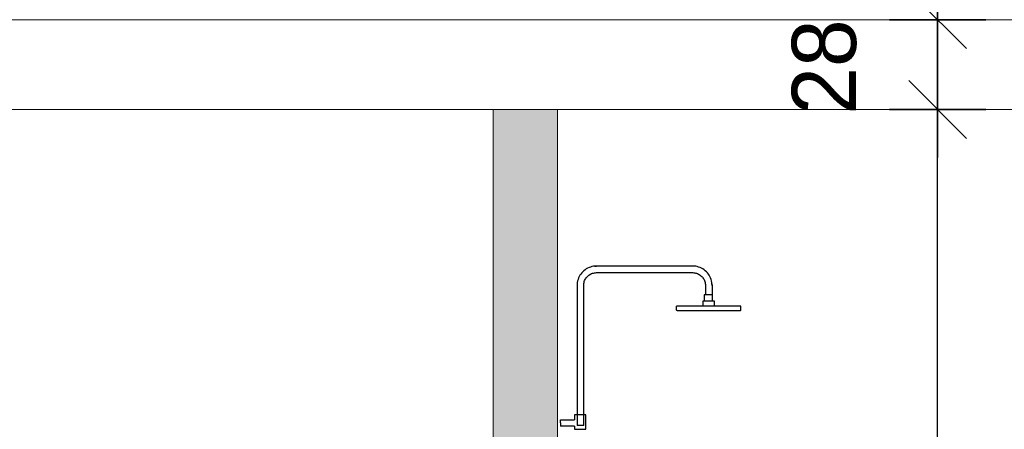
# Model space of a CAD drawing. Header units: metres. Extents: x 203.9 to 239.6, y 55 to 88.8.
# Tile 10 of 14: x 221.7 to 224.8, y 60.6 to 61.9. Entities that reach past the tile are written whole.
import ezdxf

# ---------------------------------------------------------------- set-up
doc = ezdxf.new("R2010")
doc.units = ezdxf.units.M
doc.header["$XCLIPFRAME"] = 2
doc.header["$PDMODE"] = 65
doc.linetypes.add('AUSGEZOGEN', pattern=[0])
for name, color, linetype, lineweight in [('Allgemein01', 7, 'AUSGEZOGEN', 13), ('Decke Holz', 7, 'AUSGEZOGEN', 18), ('Standard', 7, 'AUSGEZOGEN', 25), ('Wand Holz nicht tragend', 7, 'AUSGEZOGEN', 13)]:
    doc.layers.add(name, color=color, linetype=linetype, lineweight=lineweight)
doc.styles.add('Posterama Text Light', font='txt')
doc.dimstyles.new('DIMSTYLE_3', dxfattribs={"dimtxt": 0.2, "dimasz": 0.3, "dimexe": 0, "dimexo": 1e-06, "dimgap": 0.1, "dimtad": 2, "dimdec": 1, "dimlfac": 100, "dimrnd": 0.5, "dimzin": 4, "dimdsep": 46, "dimtxsty": 'Posterama Text Light', "dimblk1": 'ALL_ML_STRICH', "dimblk2": 'ALL_ML_STRICH', "dimsah": 1, "dimcen": 0, "dimse1": 1, "dimse2": 1, "dimclrd": 7, "dimclre": 7, "dimclrt": 7, "dimadec": 0, "dimazin": 0, "dimtfac": 1, "dimtdec": 0, "dimtix": 1, "dimtmove": 2, "dimatfit": 3, "dimfxl": 0, "dimtvp": 1.2, "dimtzin": 0, "dimlwd": 0, "dimlwe": 25, "dimarcsym": 0})
doc.dimstyles.new('DIMSTYLE_5', dxfattribs={"dimtxt": 0.2, "dimasz": 0.3, "dimexe": 0, "dimexo": 1e-06, "dimgap": 0.1, "dimtad": 0, "dimrnd": 0.005, "dimzin": 4, "dimdsep": 46, "dimtxsty": 'Posterama Text Light', "dimblk1": 'ALL_ML_STRICH', "dimblk2": 'ALL_ML_STRICH', "dimsah": 1, "dimcen": 0, "dimse1": 1, "dimse2": 1, "dimclrd": 7, "dimclre": 7, "dimclrt": 7, "dimadec": 0, "dimazin": 0, "dimtfac": 1, "dimtdec": 0, "dimtix": 1, "dimtmove": 2, "dimatfit": 3, "dimfxl": 0, "dimtzin": 0, "dimlwd": 0, "dimlwe": 25, "dimarcsym": 0})
doc.dimstyles.new('DIMSTYLE_7', dxfattribs={"dimtxt": 0.2, "dimasz": 0.3, "dimexe": 0, "dimexo": 1e-06, "dimgap": 0.1, "dimtad": 0, "dimdec": 3, "dimrnd": 0.005, "dimzin": 4, "dimdsep": 46, "dimtxsty": 'Posterama Text Light', "dimblk1": 'ALL_ML_STRICH', "dimblk2": 'ALL_ML_STRICH', "dimsah": 1, "dimcen": 0, "dimse1": 1, "dimse2": 1, "dimclrd": 7, "dimclre": 7, "dimclrt": 7, "dimadec": 0, "dimazin": 0, "dimtfac": 1, "dimtdec": 0, "dimtix": 1, "dimtmove": 2, "dimatfit": 3, "dimfxl": 0, "dimtzin": 0, "dimlwd": 0, "dimlwe": 25, "dimarcsym": 0})
picture_1 = doc.add_image_def('image1.jpg', size_in_pixel=(256, 256))

# ---------------------------------------------------------------- blocks, each defined once
blk = doc.blocks.new('ALL_ML_STRICH')
at = {"color": 0, "linetype": 'ByBlock', "lineweight": -2}
for p, q in [((0, -0.5), (0, 0.5)), ((-0.3, -0.3), (0.3, 0.3)), ((-1, 0), (0.5, 0))]:
    blk.add_line(p, q, dxfattribs=at)
blk = doc.blocks.new('*D26')
at = {"layer": 'DEFPOINTS', "color": 7, "linetype": 'AUSGEZOGEN', "lineweight": 25}
for p in [(218.7797, 69.4076), (228.7539, 58.731), (230.7689, 58.731)]:
    blk.add_point(p, dxfattribs=at)
at = {"layer": 'Standard', "color": 7, "linetype": 'AUSGEZOGEN', "lineweight": -2}
for p, q in [((230.7689, 64.5939), (230.7689, 69.4076)), ((230.7689, 58.731), (230.7689, 63.6539))]:
    blk.add_line(p, q, dxfattribs=at)
at = {"layer": 'Standard', "color": 7, "linetype": 'AUSGEZOGEN', "lineweight": 25, "xscale": 0.3, "yscale": 0.3, "zscale": 0.3}
for p, rotation in [((230.7689, 69.4076), 90), ((230.7689, 58.731), 270)]:
    blk.add_blockref('ALL_ML_STRICH', p, dxfattribs=dict(at, rotation=rotation))
at = {"layer": 'Standard', "color": 7, "linetype": 'AUSGEZOGEN', "lineweight": 25, "insert": (230.7689, 64.1239), "char_height": 0.2, "width": 1.2, "attachment_point": 5, "rotation": 90, "style": 'Posterama Text Light'}
blk.add_mtext('\\A1;{\\A1;{10.67\\H0.132000;\\S5^ ;}}', dxfattribs=at)
blk = doc.blocks.new('*D28')
at = {"layer": 'DEFPOINTS', "color": 7, "linetype": 'AUSGEZOGEN', "lineweight": 25}
for p in [(214.7947, 61.611), (214.7947, 58.731), (224.5997, 58.731)]:
    blk.add_point(p, dxfattribs=at)
at = {"layer": 'Standard', "color": 7, "linetype": 'AUSGEZOGEN', "lineweight": -2}
for p, q in [((224.5997, 60.5235), (224.5997, 61.611)), ((224.5997, 58.731), (224.5997, 59.8635))]:
    blk.add_line(p, q, dxfattribs=at)
at = {"layer": 'Standard', "color": 7, "linetype": 'AUSGEZOGEN', "lineweight": 25, "xscale": 0.3, "yscale": 0.3, "zscale": 0.3}
for p, rotation in [((224.5997, 61.611), 90), ((224.5997, 58.731), 270)]:
    blk.add_blockref('ALL_ML_STRICH', p, dxfattribs=dict(at, rotation=rotation))
at = {"layer": 'Standard', "color": 7, "linetype": 'AUSGEZOGEN', "lineweight": 25, "insert": (224.5997, 60.1935), "char_height": 0.2, "width": 0.8, "attachment_point": 5, "rotation": 90, "style": 'Posterama Text Light'}
blk.add_mtext('\\A1;{\\A1;{2.88\\H0.132000;\\S^ ;}}', dxfattribs=at)
blk = doc.blocks.new('*D29')
at = {"layer": 'DEFPOINTS', "color": 7, "linetype": 'AUSGEZOGEN', "lineweight": 25}
for p in [(214.7547, 61.891), (214.7947, 61.611), (224.5997, 61.611)]:
    blk.add_point(p, dxfattribs=at)
at = {"layer": 'Standard', "color": 7, "linetype": 'AUSGEZOGEN', "lineweight": -2}
blk.add_line((224.5997, 61.611), (224.5997, 61.891), dxfattribs=at)
at = {"layer": 'Standard', "color": 7, "linetype": 'AUSGEZOGEN', "lineweight": 25, "xscale": 0.3, "yscale": 0.3, "zscale": 0.3}
for p, rotation in [((224.5997, 61.891), 90), ((224.5997, 61.611), 270)]:
    blk.add_blockref('ALL_ML_STRICH', p, dxfattribs=dict(at, rotation=rotation))
at = {"layer": 'Standard', "color": 7, "linetype": 'AUSGEZOGEN', "lineweight": 25, "insert": (224.2469, 61.7433), "char_height": 0.2, "width": 0.8, "attachment_point": 5, "rotation": 90, "style": 'Posterama Text Light'}
blk.add_mtext('\\A1;{\\A1;{28\\H0.132000;\\S^ ;}}', dxfattribs=at)
blk = doc.blocks.new('*D30')
at = {"layer": 'DEFPOINTS', "color": 7, "linetype": 'AUSGEZOGEN', "lineweight": 25}
for p in [(214.7547, 64.391), (214.7547, 61.891), (224.5997, 61.891)]:
    blk.add_point(p, dxfattribs=at)
at = {"layer": 'Standard', "color": 7, "linetype": 'AUSGEZOGEN', "lineweight": -2}
for p, q in [((224.5997, 63.4814), (224.5997, 64.391)), ((224.5997, 61.891), (224.5997, 62.8214))]:
    blk.add_line(p, q, dxfattribs=at)
at = {"layer": 'Standard', "color": 7, "linetype": 'AUSGEZOGEN', "lineweight": 25, "xscale": 0.3, "yscale": 0.3, "zscale": 0.3}
for p, rotation in [((224.5997, 64.391), 90), ((224.5997, 61.891), 270)]:
    blk.add_blockref('ALL_ML_STRICH', p, dxfattribs=dict(at, rotation=rotation))
at = {"layer": 'Standard', "color": 7, "linetype": 'AUSGEZOGEN', "lineweight": 25, "insert": (224.5997, 63.1514), "char_height": 0.2, "width": 0.8, "attachment_point": 5, "rotation": 90, "style": 'Posterama Text Light'}
blk.add_mtext('\\A1;{\\A1;{2.50\\H0.132000;\\S^ ;}}', dxfattribs=at)
blk = doc.blocks.new('*D39')
at = {"layer": 'DEFPOINTS', "color": 7, "linetype": 'AUSGEZOGEN', "lineweight": 25}
for p in [(225.7797, 61.891), (220.7897, 58.231), (220.7897, 57.4495)]:
    blk.add_point(p, dxfattribs=at)
at = {"layer": 'Standard', "color": 7, "linetype": 'AUSGEZOGEN', "lineweight": -2}
for p, q in [((220.7897, 57.4495), (222.9699, 57.4495)), ((223.6299, 57.4495), (225.7797, 57.4495))]:
    blk.add_line(p, q, dxfattribs=at)
at = {"layer": 'Standard', "color": 7, "linetype": 'AUSGEZOGEN', "lineweight": 25, "xscale": 0.3, "yscale": 0.3, "zscale": 0.3, "rotation": 180}
blk.add_blockref('ALL_ML_STRICH', (220.7897, 57.4495), dxfattribs=at)
at = {"layer": 'Standard', "color": 7, "linetype": 'AUSGEZOGEN', "lineweight": 25, "xscale": 0.3, "yscale": 0.3, "zscale": 0.3}
blk.add_blockref('ALL_ML_STRICH', (225.7797, 57.4495), dxfattribs=at)
at = {"layer": 'Standard', "color": 7, "linetype": 'AUSGEZOGEN', "lineweight": 25, "insert": (223.2999, 57.4495), "char_height": 0.2, "width": 0.8, "attachment_point": 5, "style": 'Posterama Text Light'}
blk.add_mtext('\\A1;{\\A1;{4.99\\H0.132000;\\S^ ;}}', dxfattribs=at)
blk = doc.blocks.new('*D42')
at = {"layer": 'DEFPOINTS', "color": 7, "linetype": 'AUSGEZOGEN', "lineweight": 25}
for p in [(210.2797, 65.0711), (228.7539, 58.231), (210.2797, 55.6495)]:
    blk.add_point(p, dxfattribs=at)
at = {"layer": 'Standard', "color": 7, "linetype": 'AUSGEZOGEN', "lineweight": -2}
for p, q in [((210.2797, 55.6495), (219.1166, 55.6495)), ((220.0566, 55.6495), (228.7539, 55.6495))]:
    blk.add_line(p, q, dxfattribs=at)
at = {"layer": 'Standard', "color": 7, "linetype": 'AUSGEZOGEN', "lineweight": 25, "xscale": 0.3, "yscale": 0.3, "zscale": 0.3, "rotation": 180}
blk.add_blockref('ALL_ML_STRICH', (210.2797, 55.6495), dxfattribs=at)
at = {"layer": 'Standard', "color": 7, "linetype": 'AUSGEZOGEN', "lineweight": 25, "xscale": 0.3, "yscale": 0.3, "zscale": 0.3}
blk.add_blockref('ALL_ML_STRICH', (228.7539, 55.6495), dxfattribs=at)
at = {"layer": 'Standard', "color": 7, "linetype": 'AUSGEZOGEN', "lineweight": 25, "insert": (219.5866, 55.6495), "char_height": 0.2, "width": 1.2, "attachment_point": 5, "style": 'Posterama Text Light'}
blk.add_mtext('\\A1;{\\A1;{18.47\\H0.132000;\\S5^ ;}}', dxfattribs=at)

msp = doc.modelspace()

# ---------------------------------------------------------------- hatches: boundary and pattern name
at = {"layer": 'Wand Holz nicht tragend', "linetype": 'AUSGEZOGEN', "lineweight": 25}
msp.add_hatch(color=253, dxfattribs=at).paths.add_polyline_path([(223.4147, 61.611), (223.2147, 61.611), (223.2147, 58.731), (223.4147, 58.731)])

# ---------------------------------------------------------------- linework, layer by layer
at = {"layer": 'Allgemein01', "color": 7, "linetype": 'AUSGEZOGEN', "lineweight": 25}
for p, q in [((223.8365, 61.1231), (223.5365, 61.1231)), ((223.8762, 61.0628), (223.8762, 61.0328))]:
    msp.add_line(p, q, dxfattribs=at)
at = {"layer": 'Decke Holz'}
for p, q in [((220.8297, 61.611), (223.2147, 61.611)), ((223.2147, 61.611), (223.4147, 61.611)), ((223.4147, 61.611), (225.3997, 61.611))]:
    msp.add_line(p, q, dxfattribs=at)
at = {"layer": 'Standard', "color": 7, "linetype": 'AUSGEZOGEN', "lineweight": 25}
for p, q in [((224.5997, 58.731), (224.5997, 61.611)), ((223.4906, 61.1019), (223.4877, 61.0982)), ((223.4938, 61.1054), (223.4906, 61.1019)), ((223.4973, 61.1086), (223.4938, 61.1054)), ((223.501, 61.1116), (223.4973, 61.1086)), ((223.505, 61.1142), (223.501, 61.1116)), ((223.5091, 61.1165), (223.505, 61.1142)), ((223.5134, 61.1185), (223.5091, 61.1165)), ((223.5178, 61.1201), (223.5134, 61.1185)), ((223.5224, 61.1214), (223.5178, 61.1201)), ((223.5185, 61.0982), (223.5213, 61.0995)), ((223.5213, 61.0995), (223.5242, 61.1005)), ((223.527, 61.1223), (223.5224, 61.1214)), ((223.5242, 61.1005), (223.5272, 61.1014)), ((223.5317, 61.1229), (223.527, 61.1223)), ((223.5272, 61.1014), (223.5303, 61.102)), ((223.5303, 61.102), (223.5334, 61.1024)), ((223.5317, 61.1229), (223.5365, 61.1231)), ((223.5365, 61.1231), (223.5317, 61.1229)), ((223.5334, 61.1024), (223.5365, 61.1025)), ((223.5365, 61.1025), (223.8365, 61.1025)), ((223.8365, 61.1231), (223.8365, 61.1231)), ((223.8412, 61.1229), (223.8365, 61.1231)), ((223.8365, 61.1025), (223.8396, 61.1024)), ((223.8396, 61.1024), (223.8427, 61.102)), ((223.8459, 61.1223), (223.8412, 61.1229)), ((223.8427, 61.102), (223.8457, 61.1014)), ((223.8457, 61.1014), (223.8487, 61.1005)), ((223.8506, 61.1214), (223.8459, 61.1223)), ((223.8487, 61.1005), (223.8517, 61.0995)), ((223.8551, 61.1201), (223.8506, 61.1214)), ((223.8517, 61.0995), (223.8545, 61.0982)), ((223.8596, 61.1185), (223.8551, 61.1201)), ((223.8639, 61.1165), (223.8596, 61.1185)), ((223.868, 61.1142), (223.8639, 61.1165)), ((223.8719, 61.1116), (223.868, 61.1142)), ((223.8756, 61.1086), (223.8719, 61.1116)), ((223.8791, 61.1054), (223.8756, 61.1086)), ((223.8823, 61.1019), (223.8791, 61.1054)), ((223.8853, 61.0982), (223.8823, 61.1019)), ((223.4769, 61.0722), (223.4764, 61.0675)), ((223.4778, 61.0769), (223.4769, 61.0722)), ((223.4791, 61.0814), (223.4778, 61.0769)), ((223.4808, 61.0859), (223.4791, 61.0814)), ((223.4827, 61.0902), (223.4808, 61.0859)), ((223.4851, 61.0943), (223.4827, 61.0902)), ((223.4877, 61.0982), (223.4851, 61.0943)), ((223.4969, 61.0659), (223.4973, 61.069)), ((223.4973, 61.069), (223.4979, 61.0721)), ((223.4979, 61.0721), (223.4987, 61.0751)), ((223.4987, 61.0751), (223.4998, 61.078)), ((223.4998, 61.078), (223.5011, 61.0808)), ((223.5011, 61.0808), (223.5026, 61.0835)), ((223.5026, 61.0835), (223.5044, 61.0861)), ((223.5044, 61.0861), (223.5063, 61.0886)), ((223.5063, 61.0886), (223.5084, 61.0909)), ((223.5084, 61.0909), (223.5107, 61.093)), ((223.5107, 61.093), (223.5131, 61.0949)), ((223.5131, 61.0949), (223.5157, 61.0966)), ((223.5157, 61.0966), (223.5185, 61.0982)), ((223.8545, 61.0982), (223.8572, 61.0966)), ((223.8572, 61.0966), (223.8598, 61.0949)), ((223.8598, 61.0949), (223.8623, 61.093)), ((223.8623, 61.093), (223.8645, 61.0909)), ((223.8645, 61.0909), (223.8667, 61.0886)), ((223.8667, 61.0886), (223.8686, 61.0861)), ((223.8686, 61.0861), (223.8703, 61.0835)), ((223.8703, 61.0835), (223.8718, 61.0808)), ((223.8718, 61.0808), (223.8732, 61.078)), ((223.8732, 61.078), (223.8742, 61.0751)), ((223.8742, 61.0751), (223.8751, 61.0721)), ((223.8751, 61.0721), (223.8757, 61.069)), ((223.8757, 61.069), (223.8761, 61.0659)), ((223.8879, 61.0943), (223.8853, 61.0982)), ((223.8902, 61.0902), (223.8879, 61.0943)), ((223.8922, 61.0859), (223.8902, 61.0902)), ((223.8938, 61.0814), (223.8922, 61.0859)), ((223.8951, 61.0769), (223.8938, 61.0814)), ((223.896, 61.0722), (223.8951, 61.0769)), ((223.8966, 61.0675), (223.896, 61.0722)), ((223.4764, 61.0675), (223.4762, 61.0628)), ((223.4762, 61.0628), (223.4762, 60.6258)), ((223.4968, 61.0628), (223.4969, 61.0659)), ((223.4968, 60.8443), (223.4968, 61.0628)), ((223.8761, 61.0659), (223.8762, 61.0628)), ((223.8966, 61.0675), (223.8968, 61.0628)), ((223.8968, 61.0628), (223.8966, 61.0675)), ((223.8968, 61.0628), (223.8968, 61.033)), ((223.8678, 61.0138), (223.8678, 60.9991)), ((223.8679, 61.0138), (223.8678, 61.0138)), ((223.8683, 61.0138), (223.8679, 61.0138)), ((223.8692, 61.0138), (223.8683, 61.0138)), ((223.8705, 61.0138), (223.8692, 61.0138)), ((223.8723, 61.0138), (223.8705, 61.0138)), ((223.8735, 61.0138), (223.8723, 61.0138)), ((223.8725, 61.033), (223.8725, 61.0138)), ((223.8725, 61.033), (223.8725, 61.033)), ((223.8728, 61.033), (223.8725, 61.033)), ((223.8734, 61.033), (223.8728, 61.033)), ((223.8743, 61.033), (223.8734, 61.033)), ((223.8759, 61.0138), (223.8735, 61.0138)), ((223.8756, 61.033), (223.8743, 61.033)), ((223.8765, 61.033), (223.8756, 61.033)), ((223.8786, 61.0138), (223.8759, 61.0138)), ((223.8782, 61.033), (223.8765, 61.033)), ((223.8801, 61.033), (223.8782, 61.033)), ((223.8816, 61.0138), (223.8786, 61.0138)), ((223.8924, 61.033), (223.8792, 61.033)), ((223.8847, 61.0138), (223.8816, 61.0138)), ((223.8876, 61.0138), (223.8847, 61.0138)), ((223.8905, 61.0138), (223.8876, 61.0138)), ((223.8932, 61.0138), (223.8905, 61.0138)), ((223.894, 61.033), (223.8924, 61.033)), ((223.8959, 61.0138), (223.8932, 61.0138)), ((223.8955, 61.033), (223.894, 61.033)), ((223.8967, 61.033), (223.8955, 61.033)), ((223.8983, 61.0138), (223.8959, 61.0138)), ((223.8976, 61.033), (223.8967, 61.033)), ((223.8981, 61.033), (223.8976, 61.033)), ((223.8982, 61.033), (223.8981, 61.033)), ((223.8982, 61.0138), (223.8982, 61.033)), ((223.9004, 61.0138), (223.8983, 61.0138)), ((223.9021, 61.0138), (223.9004, 61.0138)), ((223.9034, 61.0138), (223.9021, 61.0138)), ((223.9042, 61.0138), (223.9034, 61.0138)), ((223.9045, 61.0138), (223.9042, 61.0138)), ((223.9045, 60.9991), (223.9045, 61.0138)), ((223.7865, 60.9857), (223.7865, 60.9979)), ((223.7867, 60.9979), (223.7865, 60.9979)), ((223.7872, 60.9849), (223.7865, 60.9857)), ((223.7875, 60.9979), (223.7867, 60.9979)), ((223.788, 60.9842), (223.7872, 60.9849)), ((223.7888, 60.9979), (223.7875, 60.9979)), ((223.788, 60.9842), (223.7881, 60.9842)), ((223.7881, 60.9842), (223.7886, 60.9842)), ((223.7886, 60.9842), (223.7894, 60.9842)), ((223.7907, 60.9979), (223.7888, 60.9979)), ((223.7894, 60.9842), (223.7906, 60.9842)), ((223.7906, 60.9842), (223.792, 60.9842)), ((223.7928, 60.9979), (223.7907, 60.9979)), ((223.792, 60.9842), (223.7937, 60.9842)), ((223.7954, 60.9979), (223.7928, 60.9979)), ((223.7937, 60.9842), (223.7958, 60.9842)), ((223.7983, 60.9979), (223.7954, 60.9979)), ((223.7958, 60.9842), (223.7981, 60.9842)), ((223.7981, 60.9842), (223.8007, 60.9842)), ((223.8016, 60.9979), (223.7983, 60.9979)), ((223.8007, 60.9842), (223.8036, 60.9842)), ((223.8056, 60.9979), (223.8016, 60.9979)), ((223.8036, 60.9842), (223.8068, 60.9842)), ((223.8061, 60.9979), (223.8056, 60.9979)), ((223.8103, 60.9979), (223.8061, 60.9979)), ((223.8068, 60.9842), (223.8103, 60.9842)), ((223.8148, 60.9979), (223.8103, 60.9979)), ((223.8103, 60.9842), (223.814, 60.9842)), ((223.814, 60.9842), (223.8179, 60.9842)), ((223.8196, 60.9979), (223.8148, 60.9979)), ((223.8179, 60.9842), (223.822, 60.9842)), ((223.8247, 60.9979), (223.8196, 60.9979)), ((223.822, 60.9842), (223.8264, 60.9842)), ((223.8301, 60.9979), (223.8247, 60.9979)), ((223.8264, 60.9842), (223.8309, 60.9842)), ((223.8358, 60.9979), (223.8301, 60.9979)), ((223.8309, 60.9842), (223.8357, 60.9842)), ((223.8357, 60.9842), (223.8406, 60.9842)), ((223.8418, 60.9979), (223.8358, 60.9979)), ((223.8406, 60.9842), (223.8456, 60.9842)), ((223.8479, 60.9979), (223.8418, 60.9979)), ((223.8456, 60.9842), (223.8508, 60.9842)), ((223.8543, 60.9979), (223.8479, 60.9979)), ((223.8508, 60.9842), (223.8561, 60.9842)), ((223.8611, 60.9979), (223.8543, 60.9979)), ((223.8561, 60.9842), (223.8615, 60.9842)), ((223.8678, 60.9979), (223.8611, 60.9979)), ((223.8615, 60.9842), (223.867, 60.9842)), ((223.867, 60.9842), (223.8725, 60.9842)), ((223.8678, 60.9991), (223.8679, 60.9991)), ((223.8746, 60.9979), (223.8678, 60.9979)), ((223.8679, 60.9991), (223.8683, 60.9991)), ((223.8683, 60.9991), (223.8692, 60.9991)), ((223.8692, 60.9991), (223.8705, 60.9991)), ((223.8705, 60.9991), (223.8723, 60.9991)), ((223.8723, 60.9991), (223.8735, 60.9991)), ((223.8725, 60.9842), (223.8781, 60.9842)), ((223.8735, 60.9991), (223.8759, 60.9991)), ((223.8815, 60.9979), (223.8746, 60.9979)), ((223.8759, 60.9991), (223.8786, 60.9991)), ((223.8781, 60.9842), (223.8837, 60.9842)), ((223.8786, 60.9991), (223.8816, 60.9991)), ((223.8884, 60.9979), (223.8815, 60.9979)), ((223.8816, 60.9991), (223.8847, 60.9991)), ((223.8837, 60.9842), (223.8894, 60.9842)), ((223.8847, 60.9991), (223.8876, 60.9991)), ((223.8876, 60.9991), (223.8905, 60.9991)), ((223.8954, 60.9979), (223.8884, 60.9979)), ((223.8894, 60.9842), (223.895, 60.9842)), ((223.8905, 60.9991), (223.8932, 60.9991)), ((223.8932, 60.9991), (223.8959, 60.9991)), ((223.895, 60.9842), (223.9006, 60.9842)), ((223.9023, 60.9979), (223.8954, 60.9979)), ((223.8959, 60.9991), (223.8983, 60.9991)), ((223.8983, 60.9991), (223.9004, 60.9991)), ((223.9004, 60.9991), (223.9021, 60.9991)), ((223.9006, 60.9842), (223.9061, 60.9842)), ((223.9021, 60.9991), (223.9034, 60.9991)), ((223.9092, 60.9979), (223.9023, 60.9979)), ((223.9034, 60.9991), (223.9042, 60.9991)), ((223.9042, 60.9991), (223.9045, 60.9991)), ((223.9061, 60.9842), (223.9116, 60.9842)), ((223.916, 60.9979), (223.9092, 60.9979)), ((223.9116, 60.9842), (223.917, 60.9842)), ((223.9226, 60.9979), (223.916, 60.9979)), ((223.917, 60.9842), (223.9223, 60.9842)), ((223.9223, 60.9842), (223.9275, 60.9842)), ((223.9291, 60.9979), (223.9226, 60.9979)), ((223.9275, 60.9842), (223.9325, 60.9842)), ((223.9354, 60.9979), (223.9291, 60.9979)), ((223.9325, 60.9842), (223.9374, 60.9842)), ((223.9415, 60.9979), (223.9354, 60.9979)), ((223.9374, 60.9842), (223.9421, 60.9842)), ((223.9473, 60.9979), (223.9415, 60.9979)), ((223.9421, 60.9842), (223.9467, 60.9842)), ((223.9467, 60.9842), (223.951, 60.9842)), ((223.9528, 60.9979), (223.9473, 60.9979)), ((223.951, 60.9842), (223.9552, 60.9842)), ((223.958, 60.9979), (223.9528, 60.9979)), ((223.9552, 60.9842), (223.9591, 60.9842)), ((223.9628, 60.9979), (223.958, 60.9979)), ((223.9591, 60.9842), (223.9628, 60.9842)), ((223.9673, 60.9979), (223.9628, 60.9979)), ((223.9628, 60.9842), (223.9662, 60.9842)), ((223.9662, 60.9842), (223.9694, 60.9842)), ((223.9713, 60.9979), (223.9673, 60.9979)), ((223.9694, 60.9842), (223.9723, 60.9842)), ((223.9749, 60.9979), (223.9713, 60.9979)), ((223.9723, 60.9842), (223.9749, 60.9842)), ((223.978, 60.9979), (223.9749, 60.9979)), ((223.9749, 60.9842), (223.9772, 60.9842)), ((223.9772, 60.9842), (223.9793, 60.9842)), ((223.9807, 60.9979), (223.978, 60.9979)), ((223.9793, 60.9842), (223.981, 60.9842)), ((223.9829, 60.9979), (223.9807, 60.9979)), ((223.981, 60.9842), (223.9824, 60.9842)), ((223.9824, 60.9842), (223.9835, 60.9842)), ((223.9846, 60.9979), (223.9829, 60.9979)), ((223.9835, 60.9842), (223.9843, 60.9842)), ((223.9843, 60.9842), (223.9848, 60.9842)), ((223.9857, 60.9979), (223.9846, 60.9979)), ((223.9848, 60.9842), (223.985, 60.9842)), ((223.985, 60.9842), (223.9857, 60.9849)), ((223.9864, 60.9979), (223.9857, 60.9979)), ((223.9857, 60.9849), (223.9865, 60.9857)), ((223.9865, 60.9979), (223.9864, 60.9979)), ((223.9865, 60.9857), (223.9865, 60.9979)), ((223.4968, 60.6258), (223.4968, 60.8443)), ((223.4242, 60.6436), (223.4242, 60.6439)), ((223.4242, 60.6439), (223.4679, 60.6439)), ((223.4242, 60.6431), (223.4242, 60.6436)), ((223.4242, 60.6422), (223.4242, 60.6431)), ((223.4242, 60.6412), (223.4242, 60.6422)), ((223.4242, 60.6402), (223.4242, 60.6412)), ((223.4242, 60.6389), (223.4242, 60.6402)), ((223.4242, 60.6374), (223.4242, 60.6389)), ((223.4679, 60.6598), (223.4679, 60.6438)), ((223.468, 60.6598), (223.4679, 60.6598)), ((223.4684, 60.6598), (223.468, 60.6598)), ((223.4692, 60.6598), (223.4684, 60.6598)), ((223.4705, 60.6598), (223.4692, 60.6598)), ((223.4722, 60.6598), (223.4705, 60.6598)), ((223.4735, 60.6598), (223.4722, 60.6598)), ((223.4759, 60.6598), (223.4735, 60.6598)), ((223.4786, 60.6598), (223.4759, 60.6598)), ((223.4815, 60.6598), (223.4786, 60.6598)), ((223.4846, 60.6598), (223.4815, 60.6598)), ((223.4875, 60.6598), (223.4846, 60.6598)), ((223.4903, 60.6598), (223.4875, 60.6598)), ((223.4931, 60.6598), (223.4903, 60.6598)), ((223.4956, 60.6598), (223.4931, 60.6598)), ((223.498, 60.6598), (223.4956, 60.6598)), ((223.5, 60.6598), (223.498, 60.6598)), ((223.5017, 60.6598), (223.5, 60.6598)), ((223.5029, 60.6598), (223.5017, 60.6598)), ((223.5036, 60.6598), (223.5029, 60.6598)), ((223.5038, 60.6598), (223.5036, 60.6598)), ((223.5038, 60.6146), (223.5038, 60.6598)), ((223.4242, 60.6359), (223.4242, 60.6374)), ((223.4242, 60.6344), (223.4242, 60.6359)), ((223.4242, 60.634), (223.4242, 60.6344)), ((223.4242, 60.634), (223.4242, 60.6324)), ((223.4242, 60.6324), (223.4242, 60.6309)), ((223.4242, 60.6309), (223.4242, 60.6293)), ((223.4242, 60.6293), (223.4242, 60.6279)), ((223.4242, 60.6279), (223.4242, 60.6267)), ((223.4242, 60.6267), (223.4242, 60.6257)), ((223.4242, 60.6257), (223.4242, 60.6249)), ((223.4242, 60.6249), (223.4242, 60.6244)), ((223.4242, 60.6244), (223.4242, 60.6241)), ((223.4242, 60.6241), (223.4242, 60.6241)), ((223.4242, 60.6241), (223.4242, 60.6241)), ((223.4679, 60.6241), (223.4242, 60.6241)), ((223.468, 60.6241), (223.4341, 60.6241)), ((223.4679, 60.6241), (223.4679, 60.6146)), ((223.4679, 60.6146), (223.468, 60.6146)), ((223.468, 60.6146), (223.4684, 60.6146)), ((223.4684, 60.6146), (223.4692, 60.6146)), ((223.4692, 60.6146), (223.4705, 60.6146)), ((223.4705, 60.6146), (223.4722, 60.6146)), ((223.4722, 60.6146), (223.4735, 60.6146)), ((223.4735, 60.6146), (223.4759, 60.6146)), ((223.4759, 60.6146), (223.4786, 60.6146)), ((223.4763, 60.6258), (223.4762, 60.6258)), ((223.4764, 60.6258), (223.4763, 60.6258)), ((223.4768, 60.6258), (223.4764, 60.6258)), ((223.477, 60.6258), (223.4768, 60.6258)), ((223.4774, 60.6258), (223.477, 60.6258)), ((223.4775, 60.6258), (223.4774, 60.6258)), ((223.478, 60.6258), (223.4775, 60.6258)), ((223.4784, 60.6258), (223.478, 60.6258)), ((223.4785, 60.6258), (223.4784, 60.6258)), ((223.4792, 60.6258), (223.4785, 60.6258)), ((223.4786, 60.6146), (223.4815, 60.6146)), ((223.4796, 60.6258), (223.4792, 60.6258)), ((223.4799, 60.6258), (223.4796, 60.6258)), ((223.4803, 60.6258), (223.4799, 60.6258)), ((223.4809, 60.6258), (223.4803, 60.6258)), ((223.4824, 60.6258), (223.4809, 60.6258)), ((223.4815, 60.6146), (223.4846, 60.6146)), ((223.4825, 60.6258), (223.4824, 60.6258)), ((223.484, 60.6258), (223.4825, 60.6258)), ((223.4844, 60.6258), (223.484, 60.6258)), ((223.4854, 60.6258), (223.4844, 60.6258)), ((223.4846, 60.6146), (223.4875, 60.6146)), ((223.4857, 60.6258), (223.4854, 60.6258)), ((223.4865, 60.6258), (223.4857, 60.6258)), ((223.4873, 60.6258), (223.4865, 60.6258)), ((223.4875, 60.6258), (223.4873, 60.6258)), ((223.4886, 60.6258), (223.4875, 60.6258)), ((223.4875, 60.6146), (223.4903, 60.6146)), ((223.489, 60.6258), (223.4886, 60.6258)), ((223.4905, 60.6258), (223.489, 60.6258)), ((223.4903, 60.6146), (223.4931, 60.6146)), ((223.4906, 60.6258), (223.4905, 60.6258)), ((223.4922, 60.6258), (223.4906, 60.6258)), ((223.4922, 60.6258), (223.4922, 60.6258)), ((223.493, 60.6258), (223.4922, 60.6258)), ((223.4935, 60.6258), (223.493, 60.6258)), ((223.4931, 60.6146), (223.4956, 60.6146)), ((223.4937, 60.6258), (223.4935, 60.6258)), ((223.4944, 60.6258), (223.4937, 60.6258)), ((223.4947, 60.6258), (223.4944, 60.6258)), ((223.4955, 60.6258), (223.4947, 60.6258)), ((223.4956, 60.6258), (223.4955, 60.6258)), ((223.4959, 60.6258), (223.4956, 60.6258)), ((223.4956, 60.6146), (223.498, 60.6146)), ((223.4962, 60.6258), (223.4959, 60.6258)), ((223.4963, 60.6258), (223.4962, 60.6258)), ((223.4965, 60.6258), (223.4963, 60.6258)), ((223.4966, 60.6258), (223.4965, 60.6258)), ((223.4968, 60.6258), (223.4966, 60.6258)), ((223.498, 60.6146), (223.5, 60.6146)), ((223.5, 60.6146), (223.5017, 60.6146)), ((223.5017, 60.6146), (223.5029, 60.6146)), ((223.5029, 60.6146), (223.5036, 60.6146)), ((223.5036, 60.6146), (223.5038, 60.6146))]:
    msp.add_line(p, q, dxfattribs=at)
at = {"layer": 'Wand Holz nicht tragend'}
for p, q in [((223.2147, 61.611), (223.2147, 58.731)), ((223.4147, 61.611), (223.2147, 61.611)), ((223.4147, 58.731), (223.4147, 61.611))]:
    msp.add_line(p, q, dxfattribs=at)

# ---------------------------------------------------------------- dimensions: what is measured, and where the dimension line sits
at = {"layer": 'Standard', "color": 7, "linetype": 'AUSGEZOGEN', "lineweight": 25}
for base, p1, p2, dimstyle, picture, middle in [((230.7689, 69.4076), (228.7539, 58.731), (218.7797, 69.4076), 'DIMSTYLE_7', '*D26', (230.7689, 64.1239)), ((224.5997, 64.391), (214.7547, 61.891), (214.7547, 64.391), 'DIMSTYLE_5', '*D30', (224.5997, 63.1514)), ((224.5997, 61.891), (214.7947, 61.611), (214.7547, 61.891), 'DIMSTYLE_3', '*D29', (224.2469, 61.7433)), ((224.5997, 61.611), (214.7947, 58.731), (214.7947, 61.611), 'DIMSTYLE_5', '*D28', (224.5997, 60.1935))]:
    dim = msp.add_linear_dim(base=base, p1=p1, p2=p2, angle=90, dimstyle=dimstyle, override={"dimpost": '<>', "dimclrd": 7, "dimclre": 7, "dimclrt": 7, "dimlwd": 0, "dimlwe": 25}, dxfattribs=at)
    dim.commit()
    dim.dimension.update_dxf_attribs({"geometry": picture, "text_midpoint": middle, "dimtype": 160})
for base, p1, p2, dimstyle, picture, middle in [((228.7539, 55.6495), (210.2797, 65.0711), (228.7539, 58.231), 'DIMSTYLE_7', '*D42', (219.5866, 55.6495)), ((225.7797, 57.4495), (220.7897, 58.231), (225.7797, 61.891), 'DIMSTYLE_5', '*D39', (223.2999, 57.4495))]:
    dim = msp.add_linear_dim(base=base, p1=p1, p2=p2, dimstyle=dimstyle, override={"dimpost": '<>', "dimclrd": 7, "dimclre": 7, "dimclrt": 7, "dimlwd": 0, "dimlwe": 25}, dxfattribs=at)
    dim.commit()
    dim.dimension.update_dxf_attribs({"geometry": picture, "text_midpoint": middle, "dimtype": 160})

# ---------------------------------------------------------------- pictures from other files: only their frames are drawn
at = {"layer": 'Decke Holz', "lineweight": 18}
image = msp.add_image(picture_1, insert=(220.7897, 61.611), size_in_units=(2.56, 2.56), dxfattribs=at)
image.set_boundary_path([(648.5, 227.5), (-0.5, 227.5), (-0.5, 255.5), (648.5, 255.5), (648.5, 227.5)])
image.dxf.flags = 15

doc.saveas('drawing.dxf')
